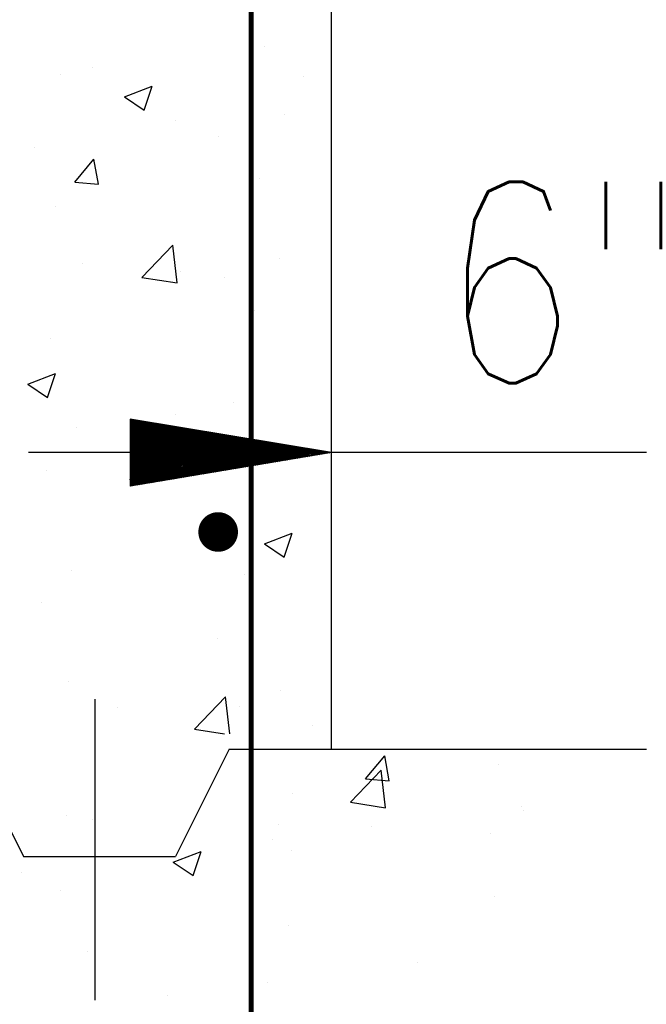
# Model space of a CAD drawing. Extents: x 0 to 7.6, y 0 to 9.85.
# Tile 22 of 39: x 2.23 to 2.54, y 4.78 to 5.27. Entities that reach past the tile are written whole.
import ezdxf

# ---------------------------------------------------------------- set-up
doc = ezdxf.new("R2010")
doc.units = 0
doc.header["$MEASUREMENT"] = 0
doc.layers.get('0').update_dxf_attribs({"color": 2, "linetype": 'CONTINUOUS'})
doc.layers.add('E-DETL', color=2, linetype='CONTINUOUS')
doc.layers.add('E-DETL-TEXT', color=3, linetype='CONTINUOUS')
doc.styles.add('ROMANS', font='ROMANS.SHX', dxfattribs={"width": 0.8})

# ---------------------------------------------------------------- blocks, each defined once
blk = doc.blocks.new('*X4')
at = {"color": 0}
for p, q in [((58.01, 113.907), (58.013, 113.91)), ((58.01, 113.89), (58.028, 113.907)), ((58.01, 113.872), (58.043, 113.904)), ((58.01, 113.854), (58.058, 113.902)), ((58.01, 113.837), (58.073, 113.899)), ((58.01, 113.819), (58.089, 113.897)), ((58.01, 113.801), (58.104, 113.894)), ((58.01, 113.783), (58.119, 113.892)), ((58.01, 113.766), (58.134, 113.889)), ((58.01, 113.748), (58.149, 113.887)), ((58.01, 113.73), (58.164, 113.884)), ((58.01, 113.713), (58.179, 113.882)), ((58.01, 113.695), (58.195, 113.879)), ((58.01, 113.677), (58.21, 113.877)), ((58.01, 113.66), (58.225, 113.874)), ((58.01, 113.642), (58.24, 113.872)), ((58.01, 113.624), (58.255, 113.869)), ((58.01, 113.607), (58.27, 113.867)), ((58.01, 113.589), (58.285, 113.864)), ((58.01, 113.571), (58.301, 113.862)), ((58.01, 113.554), (58.316, 113.859)), ((58.01, 113.536), (58.331, 113.857)), ((58.01, 113.518), (58.346, 113.854)), ((58.01, 113.501), (58.361, 113.851)), ((58.014, 113.487), (58.376, 113.849)), ((58.032, 113.487), (58.392, 113.846)), ((58.049, 113.487), (58.407, 113.844)), ((58.067, 113.487), (58.422, 113.841)), ((58.085, 113.487), (58.437, 113.839)), ((58.102, 113.487), (58.452, 113.836)), ((58.12, 113.487), (58.467, 113.834)), ((58.138, 113.487), (58.482, 113.831)), ((58.155, 113.487), (58.498, 113.829)), ((58.173, 113.487), (58.513, 113.826)), ((58.191, 113.487), (58.528, 113.824)), ((58.209, 113.487), (58.543, 113.821)), ((58.226, 113.487), (58.558, 113.819)), ((58.244, 113.487), (58.573, 113.816)), ((58.262, 113.487), (58.589, 113.814)), ((58.279, 113.487), (58.604, 113.811)), ((58.297, 113.487), (58.619, 113.809)), ((58.315, 113.487), (58.634, 113.806)), ((58.332, 113.487), (58.649, 113.803)), ((58.35, 113.487), (58.664, 113.801)), ((58.368, 113.487), (58.679, 113.798)), ((58.385, 113.487), (58.695, 113.796)), ((58.403, 113.487), (58.71, 113.793)), ((58.421, 113.487), (58.725, 113.791)), ((58.438, 113.487), (58.74, 113.788)), ((58.456, 113.487), (58.755, 113.786)), ((58.474, 113.487), (58.77, 113.783)), ((58.491, 113.487), (58.786, 113.781)), ((58.509, 113.487), (58.801, 113.778)), ((58.527, 113.487), (58.816, 113.776)), ((58.544, 113.487), (58.831, 113.773)), ((58.562, 113.487), (58.846, 113.771)), ((58.58, 113.487), (58.861, 113.768)), ((58.597, 113.487), (58.876, 113.766)), ((58.615, 113.487), (58.892, 113.763)), ((58.633, 113.487), (58.907, 113.761)), ((58.65, 113.487), (58.922, 113.758)), ((58.668, 113.487), (58.937, 113.755)), ((58.686, 113.487), (58.952, 113.753)), ((58.703, 113.487), (58.967, 113.75)), ((58.721, 113.487), (58.982, 113.748)), ((58.739, 113.487), (58.998, 113.745)), ((58.757, 113.487), (59.013, 113.743)), ((58.774, 113.487), (59.028, 113.74)), ((58.792, 113.487), (59.043, 113.738)), ((58.81, 113.487), (59.058, 113.735)), ((58.827, 113.487), (59.073, 113.733)), ((58.845, 113.487), (59.089, 113.73)), ((58.863, 113.487), (59.104, 113.728)), ((58.88, 113.487), (59.119, 113.725)), ((58.898, 113.487), (59.134, 113.723)), ((58.916, 113.487), (59.149, 113.72)), ((58.933, 113.487), (59.164, 113.718)), ((58.951, 113.487), (59.179, 113.715)), ((58.969, 113.487), (59.195, 113.713)), ((58.986, 113.487), (59.21, 113.71)), ((59.004, 113.487), (59.225, 113.708)), ((59.022, 113.487), (59.24, 113.705)), ((59.039, 113.487), (59.255, 113.702)), ((59.057, 113.487), (59.27, 113.7)), ((59.075, 113.487), (59.286, 113.697)), ((59.092, 113.487), (59.301, 113.695)), ((59.11, 113.487), (59.316, 113.692)), ((59.128, 113.487), (59.331, 113.69)), ((59.145, 113.487), (59.346, 113.687)), ((59.163, 113.487), (59.361, 113.685)), ((59.181, 113.487), (59.376, 113.682)), ((59.198, 113.487), (59.392, 113.68)), ((59.216, 113.487), (59.407, 113.677)), ((59.234, 113.487), (59.422, 113.675)), ((59.251, 113.487), (59.437, 113.672)), ((59.269, 113.487), (59.452, 113.67)), ((59.287, 113.487), (59.467, 113.667)), ((59.305, 113.487), (59.483, 113.665)), ((59.322, 113.487), (59.498, 113.662)), ((59.34, 113.487), (59.513, 113.66)), ((59.358, 113.487), (59.528, 113.657)), ((59.375, 113.487), (59.534, 113.646)), ((59.393, 113.487), (59.534, 113.628)), ((59.411, 113.487), (59.534, 113.61)), ((59.428, 113.487), (59.534, 113.593)), ((59.446, 113.487), (59.534, 113.575)), ((59.464, 113.487), (59.534, 113.557)), ((59.481, 113.487), (59.534, 113.54)), ((59.499, 113.487), (59.534, 113.522)), ((58.01, 113.076), (58.421, 113.487)), ((58.01, 113.094), (58.403, 113.487)), ((58.01, 113.112), (58.385, 113.487)), ((58.01, 113.129), (58.368, 113.487)), ((58.01, 113.147), (58.35, 113.487)), ((58.01, 113.165), (58.332, 113.487)), ((58.01, 113.182), (58.315, 113.487)), ((58.01, 113.2), (58.297, 113.487)), ((58.01, 113.218), (58.279, 113.487)), ((58.01, 113.235), (58.262, 113.487)), ((58.01, 113.253), (58.244, 113.487)), ((58.01, 113.271), (58.226, 113.487)), ((58.01, 113.289), (58.209, 113.487)), ((58.01, 113.306), (58.191, 113.487)), ((58.01, 113.324), (58.173, 113.487)), ((58.01, 113.342), (58.155, 113.487)), ((58.01, 113.359), (58.138, 113.487)), ((58.01, 113.377), (58.12, 113.487)), ((58.01, 113.395), (58.102, 113.487)), ((58.01, 113.412), (58.085, 113.487)), ((58.01, 113.43), (58.067, 113.487)), ((58.01, 113.448), (58.049, 113.487)), ((58.01, 113.465), (58.032, 113.487)), ((58.01, 113.483), (58.014, 113.487)), ((58.016, 113.064), (58.438, 113.487)), ((58.037, 113.068), (58.456, 113.487)), ((58.058, 113.071), (58.474, 113.487)), ((58.08, 113.075), (58.491, 113.487)), ((58.101, 113.078), (58.509, 113.487)), ((58.122, 113.082), (58.527, 113.487)), ((58.143, 113.085), (58.544, 113.487)), ((58.164, 113.089), (58.562, 113.487)), ((58.186, 113.092), (58.58, 113.487)), ((58.207, 113.096), (58.597, 113.487)), ((58.228, 113.1), (58.615, 113.487)), ((58.249, 113.103), (58.633, 113.487)), ((58.27, 113.107), (58.65, 113.487)), ((58.292, 113.11), (58.668, 113.487)), ((58.313, 113.114), (58.686, 113.487)), ((58.334, 113.117), (58.703, 113.487)), ((58.355, 113.121), (58.721, 113.487)), ((58.377, 113.124), (58.739, 113.487)), ((58.398, 113.128), (58.757, 113.487)), ((58.419, 113.131), (58.774, 113.487)), ((58.44, 113.135), (58.792, 113.487)), ((58.461, 113.138), (58.81, 113.487)), ((58.483, 113.142), (58.827, 113.487)), ((58.504, 113.145), (58.845, 113.487)), ((58.525, 113.149), (58.863, 113.487)), ((58.546, 113.153), (58.88, 113.487)), ((58.567, 113.156), (58.898, 113.487)), ((58.589, 113.16), (58.916, 113.487)), ((58.61, 113.163), (58.933, 113.487)), ((58.631, 113.167), (58.951, 113.487)), ((58.652, 113.17), (58.969, 113.487)), ((58.674, 113.174), (58.986, 113.487)), ((58.695, 113.177), (59.004, 113.487)), ((58.716, 113.181), (59.022, 113.487)), ((58.737, 113.184), (59.039, 113.487)), ((58.758, 113.188), (59.057, 113.487)), ((58.78, 113.191), (59.075, 113.487)), ((58.801, 113.195), (59.092, 113.487)), ((58.822, 113.199), (59.11, 113.487)), ((58.843, 113.202), (59.128, 113.487)), ((58.864, 113.206), (59.145, 113.487)), ((58.886, 113.209), (59.163, 113.487)), ((58.907, 113.213), (59.181, 113.487)), ((58.928, 113.216), (59.198, 113.487)), ((58.949, 113.22), (59.216, 113.487)), ((58.971, 113.223), (59.234, 113.487)), ((58.992, 113.227), (59.251, 113.487)), ((59.013, 113.23), (59.269, 113.487)), ((59.034, 113.234), (59.287, 113.487)), ((59.055, 113.237), (59.305, 113.487)), ((59.077, 113.241), (59.322, 113.487)), ((59.098, 113.244), (59.34, 113.487)), ((59.119, 113.248), (59.358, 113.487)), ((59.14, 113.252), (59.375, 113.487)), ((59.161, 113.255), (59.393, 113.487)), ((59.183, 113.259), (59.411, 113.487)), ((59.204, 113.262), (59.428, 113.487)), ((59.225, 113.266), (59.446, 113.487)), ((59.246, 113.269), (59.464, 113.487)), ((59.267, 113.273), (59.481, 113.487)), ((59.289, 113.276), (59.499, 113.487)), ((59.31, 113.28), (59.517, 113.487)), ((59.331, 113.283), (59.534, 113.487)), ((59.352, 113.287), (59.534, 113.469)), ((59.374, 113.29), (59.534, 113.451)), ((59.395, 113.294), (59.534, 113.434)), ((59.416, 113.298), (59.534, 113.416)), ((59.437, 113.301), (59.534, 113.398)), ((59.517, 113.487), (59.534, 113.504)), ((59.534, 113.487), (59.534, 113.487)), ((59.458, 113.305), (59.534, 113.381)), ((59.48, 113.308), (59.534, 113.363)), ((59.501, 113.312), (59.534, 113.345)), ((59.522, 113.315), (59.534, 113.328))]:
    blk.add_line(p, q, dxfattribs=at)
blk = doc.blocks.new('*X5')
at = {"color": 0}
for p, q in [((59.534, 113.646), (59.543, 113.654)), ((59.534, 113.628), (59.558, 113.652)), ((59.534, 113.61), (59.573, 113.649)), ((59.534, 113.593), (59.589, 113.647)), ((59.534, 113.575), (59.604, 113.644)), ((59.534, 113.557), (59.619, 113.642)), ((59.534, 113.54), (59.634, 113.639)), ((59.534, 113.522), (59.649, 113.637)), ((59.534, 113.504), (59.664, 113.634)), ((59.534, 113.487), (59.679, 113.632)), ((59.552, 113.487), (59.695, 113.629)), ((59.57, 113.487), (59.71, 113.627)), ((59.587, 113.487), (59.725, 113.624)), ((59.605, 113.487), (59.74, 113.622)), ((59.623, 113.487), (59.755, 113.619)), ((59.64, 113.487), (59.77, 113.617)), ((59.658, 113.487), (59.786, 113.614)), ((59.676, 113.487), (59.801, 113.612)), ((59.693, 113.487), (59.816, 113.609)), ((59.711, 113.487), (59.831, 113.606)), ((59.729, 113.487), (59.846, 113.604)), ((59.746, 113.487), (59.861, 113.601)), ((59.764, 113.487), (59.876, 113.599)), ((59.782, 113.487), (59.892, 113.596)), ((59.8, 113.487), (59.907, 113.594)), ((59.817, 113.487), (59.922, 113.591)), ((59.835, 113.487), (59.937, 113.589)), ((59.853, 113.487), (59.952, 113.586)), ((59.87, 113.487), (59.967, 113.584)), ((59.888, 113.487), (59.983, 113.581)), ((59.906, 113.487), (59.998, 113.579)), ((59.923, 113.487), (60.013, 113.576)), ((59.941, 113.487), (60.028, 113.574)), ((59.959, 113.487), (60.043, 113.571)), ((59.976, 113.487), (60.058, 113.569)), ((59.994, 113.487), (60.073, 113.566)), ((60.012, 113.487), (60.089, 113.564)), ((60.029, 113.487), (60.104, 113.561)), ((60.047, 113.487), (60.119, 113.559)), ((60.065, 113.487), (60.134, 113.556)), ((60.082, 113.487), (60.149, 113.553)), ((60.1, 113.487), (60.164, 113.551)), ((60.118, 113.487), (60.18, 113.548)), ((60.135, 113.487), (60.195, 113.546)), ((60.153, 113.487), (60.21, 113.543)), ((60.171, 113.487), (60.225, 113.541)), ((60.188, 113.487), (60.24, 113.538)), ((60.206, 113.487), (60.255, 113.536)), ((60.224, 113.487), (60.27, 113.533)), ((60.241, 113.487), (60.286, 113.531)), ((60.259, 113.487), (60.301, 113.528)), ((60.277, 113.487), (60.316, 113.526)), ((60.294, 113.487), (60.331, 113.523)), ((60.312, 113.487), (60.346, 113.521)), ((59.534, 113.328), (59.693, 113.487)), ((59.534, 113.345), (59.676, 113.487)), ((59.534, 113.363), (59.658, 113.487)), ((59.534, 113.381), (59.64, 113.487)), ((59.534, 113.398), (59.623, 113.487)), ((59.534, 113.416), (59.605, 113.487)), ((59.534, 113.434), (59.587, 113.487)), ((59.534, 113.451), (59.57, 113.487)), ((59.534, 113.469), (59.552, 113.487)), ((59.543, 113.319), (59.711, 113.487)), ((59.564, 113.322), (59.729, 113.487)), ((59.586, 113.326), (59.746, 113.487)), ((59.607, 113.329), (59.764, 113.487)), ((59.628, 113.333), (59.782, 113.487)), ((59.649, 113.336), (59.8, 113.487)), ((59.671, 113.34), (59.817, 113.487)), ((59.692, 113.343), (59.835, 113.487)), ((59.713, 113.347), (59.853, 113.487)), ((59.734, 113.351), (59.87, 113.487)), ((59.755, 113.354), (59.888, 113.487)), ((59.777, 113.358), (59.906, 113.487)), ((59.798, 113.361), (59.923, 113.487)), ((59.819, 113.365), (59.941, 113.487)), ((59.84, 113.368), (59.959, 113.487)), ((59.861, 113.372), (59.976, 113.487)), ((59.883, 113.375), (59.994, 113.487)), ((59.904, 113.379), (60.012, 113.487)), ((59.925, 113.382), (60.029, 113.487)), ((59.946, 113.386), (60.047, 113.487)), ((59.968, 113.389), (60.065, 113.487)), ((59.989, 113.393), (60.082, 113.487)), ((60.01, 113.397), (60.1, 113.487)), ((60.031, 113.4), (60.118, 113.487)), ((60.052, 113.404), (60.135, 113.487)), ((60.074, 113.407), (60.153, 113.487)), ((60.095, 113.411), (60.171, 113.487)), ((60.116, 113.414), (60.188, 113.487)), ((60.137, 113.418), (60.206, 113.487)), ((60.158, 113.421), (60.224, 113.487)), ((60.18, 113.425), (60.241, 113.487)), ((60.201, 113.428), (60.259, 113.487)), ((60.222, 113.432), (60.277, 113.487)), ((60.243, 113.435), (60.294, 113.487)), ((60.265, 113.439), (60.312, 113.487)), ((60.286, 113.442), (60.33, 113.487)), ((60.307, 113.446), (60.348, 113.487)), ((60.328, 113.45), (60.365, 113.487)), ((60.33, 113.487), (60.361, 113.518)), ((60.348, 113.487), (60.377, 113.516)), ((60.349, 113.453), (60.383, 113.487)), ((60.365, 113.487), (60.392, 113.513)), ((60.371, 113.457), (60.401, 113.487)), ((60.383, 113.487), (60.407, 113.511)), ((60.392, 113.46), (60.418, 113.487)), ((60.401, 113.487), (60.422, 113.508)), ((60.413, 113.464), (60.436, 113.487)), ((60.418, 113.487), (60.437, 113.505)), ((60.434, 113.467), (60.454, 113.487)), ((60.436, 113.487), (60.452, 113.503)), ((60.454, 113.487), (60.467, 113.5)), ((60.455, 113.471), (60.471, 113.487)), ((60.471, 113.487), (60.483, 113.498)), ((60.477, 113.474), (60.489, 113.487)), ((60.489, 113.487), (60.498, 113.495)), ((60.498, 113.478), (60.507, 113.487)), ((60.507, 113.487), (60.513, 113.493)), ((60.519, 113.481), (60.524, 113.487)), ((60.524, 113.487), (60.528, 113.49)), ((60.54, 113.485), (60.542, 113.487)), ((60.542, 113.487), (60.543, 113.488))]:
    blk.add_line(p, q, dxfattribs=at)
blk = doc.blocks.new('*X22')
at = {"color": 0}
for p, q in [((60.978, 109.373), (61.219, 109.66)), ((61.277, 109.347), (61.22, 109.66)), ((62.659, 109.557), (62.659, 109.557)), ((60.786, 109.076), (61.176, 109.482)), ((61.231, 109.007), (61.176, 109.481)), ((60.978, 109.373), (61.277, 109.347)), ((60.062, 109.182), (60.062, 109.182)), ((60.786, 109.076), (61.231, 109.007)), ((62.947, 109.025), (62.947, 109.025)), ((62.963, 108.967), (62.963, 108.967)), ((57.21, 108.905), (57.21, 108.905)), ((57.536, 108.862), (57.536, 108.862)), ((59.88, 108.792), (59.88, 108.792)), ((61.053, 108.776), (61.053, 108.776)), ((62.549, 108.68), (62.549, 108.68)), ((59.802, 108.611), (59.802, 108.611)), ((58.554, 108.321), (58.904, 108.456)), ((58.803, 108.153), (58.904, 108.456)), ((60.047, 108.466), (60.047, 108.466)), ((58.554, 108.321), (58.803, 108.153)), ((56.644, 108.195), (56.644, 108.195)), ((57.131, 107.966), (57.131, 107.966)), ((62.598, 107.892), (62.598, 107.892)), ((60.001, 107.517), (60.001, 107.517)), ((57.476, 107.197), (57.476, 107.197)), ((61.632, 107.053), (61.632, 107.053)), ((59.738, 106.804), (59.738, 106.804)), ((58.486, 106.639), (58.486, 106.639))]:
    blk.add_line(p, q, dxfattribs=at)
blk = doc.blocks.new('*X21')
at = {"color": 0}
for p, q in [((19.635, 118.607), (19.635, 118.607)), ((17.068, 118.255), (17.068, 118.255)), ((17.468, 118.348), (17.468, 118.348)), ((20.137, 118.235), (20.137, 118.235)), ((17.874, 117.975), (18.224, 118.11)), ((18.122, 117.808), (18.224, 118.11)), ((17.874, 117.975), (18.122, 117.808)), ((19.899, 117.749), (19.899, 117.749)), ((18.522, 117.676), (18.522, 117.676)), ((19.062, 117.47), (19.062, 117.47)), ((16.742, 117.333), (16.742, 117.333)), ((17.249, 116.899), (17.49, 117.187)), ((17.548, 116.873), (17.49, 117.187)), ((17.249, 116.899), (17.548, 116.873)), ((19.574, 116.942), (19.574, 116.942)), ((17.007, 116.59), (17.007, 116.59)), ((18.096, 115.696), (18.486, 116.102)), ((18.541, 115.627), (18.486, 116.102)), ((19.836, 115.941), (19.836, 115.941)), ((17.344, 115.872), (17.344, 115.872)), ((18.584, 115.777), (18.584, 115.777)), ((18.096, 115.696), (18.541, 115.627)), ((19.142, 115.693), (19.142, 115.693)), ((19.514, 115.278), (19.514, 115.278)), ((16.946, 114.926), (16.946, 114.926)), ((16.657, 114.35), (17.007, 114.484)), ((16.906, 114.182), (17.007, 114.484)), ((16.657, 114.35), (16.906, 114.182)), ((19.254, 114.122), (19.254, 114.122)), ((18.52, 113.969), (18.52, 113.969)), ((17.269, 113.805), (17.269, 113.805)), ((19.453, 113.613), (19.453, 113.613)), ((17.943, 113.138), (18.184, 113.426)), ((18.242, 113.112), (18.184, 113.426)), ((16.886, 113.261), (16.886, 113.261)), ((17.943, 113.138), (18.242, 113.112)), ((18.168, 113.138), (18.168, 113.138)), ((19.223, 112.467), (19.223, 112.467)), ((19.641, 112.336), (19.992, 112.471)), ((19.89, 112.169), (19.992, 112.471)), ((19.641, 112.336), (19.89, 112.169)), ((19.099, 112.247), (19.099, 112.247)), ((17.205, 111.997), (17.205, 111.997)), ((19.392, 111.949), (19.392, 111.949)), ((16.825, 111.597), (16.825, 111.597)), ((19.047, 111.138), (19.047, 111.138)), ((17.174, 110.597), (17.174, 110.597)), ((19.843, 110.484), (19.843, 110.484)), ((18.759, 109.998), (19.149, 110.404)), ((19.203, 109.94), (19.149, 110.404)), ((17.783, 110.275), (17.783, 110.275)), ((19.331, 110.285), (19.331, 110.285)), ((18.759, 109.998), (19.136, 109.94)), ((20.245, 110.041), (20.245, 110.041))]:
    blk.add_line(p, q, dxfattribs=at)

msp = doc.modelspace()

# ---------------------------------------------------------------- linework, layer by layer
at = {"layer": 'E-DETL'}
for p, q in [((2.38387, 4.90411), (2.38387, 6.1541)), ((2.37462, 5.05142), (2.37454, 5.05142)), ((2.38387, 5.05142), (2.37462, 5.05142)), ((2.26635, 4.929), (2.26635, 4.77956)), ((2.20425, 4.90411), (2.23091, 4.8508)), ((2.333, 4.90411), (2.30635, 4.8508)), ((2.333, 4.90411), (2.54012, 4.90411)), ((2.23091, 4.8508), (2.30635, 4.8508))]:
    msp.add_line(p, q, dxfattribs=at)
at = {"layer": 'E-DETL', "const_width": 0.00246}
msp.add_lwpolyline([(2.34387, 4.74449), (2.34387, 6.08272)], dxfattribs=at)
at = {"layer": 'E-DETL', "const_width": 0.00984}
msp.add_lwpolyline([(2.3226, 5.012, 1), (2.33244, 5.012, 1)], format="xyb", close=True, dxfattribs=at)
at = {"layer": 'E-DETL-TEXT'}
for p, q in [((2.28387, 5.06809), (2.28387, 5.03476)), ((2.38387, 5.05142), (2.28387, 5.06809)), ((2.38387, 5.05142), (2.23342, 5.05142)), ((2.38387, 5.05142), (2.28387, 5.03476)), ((2.54012, 5.05142), (2.38387, 5.05142))]:
    msp.add_line(p, q, dxfattribs=at)

# ---------------------------------------------------------------- block references
at = {"layer": 'E-DETL', "xscale": 0.03937, "yscale": 0.03937, "zscale": 0.03937}
for name, p in [('*X21', (1.57726, 0.58345)), ('*X22', (0, 0.58345))]:
    msp.add_blockref(name, p, dxfattribs=at)
at = {"layer": 'E-DETL-TEXT', "xscale": 0.03937, "yscale": 0.03937, "zscale": 0.03937}
for name in ['*X4', '*X5']:
    msp.add_blockref(name, (0, 0.58345), dxfattribs=at)

# ---------------------------------------------------------------- texts
at = {"layer": 'E-DETL-TEXT', "style": 'ROMANS', "width": 0.8}
msp.add_text('6"', height=0.1, dxfattribs=at).set_placement((2.43763, 5.08586))

doc.saveas('drawing.dxf')
